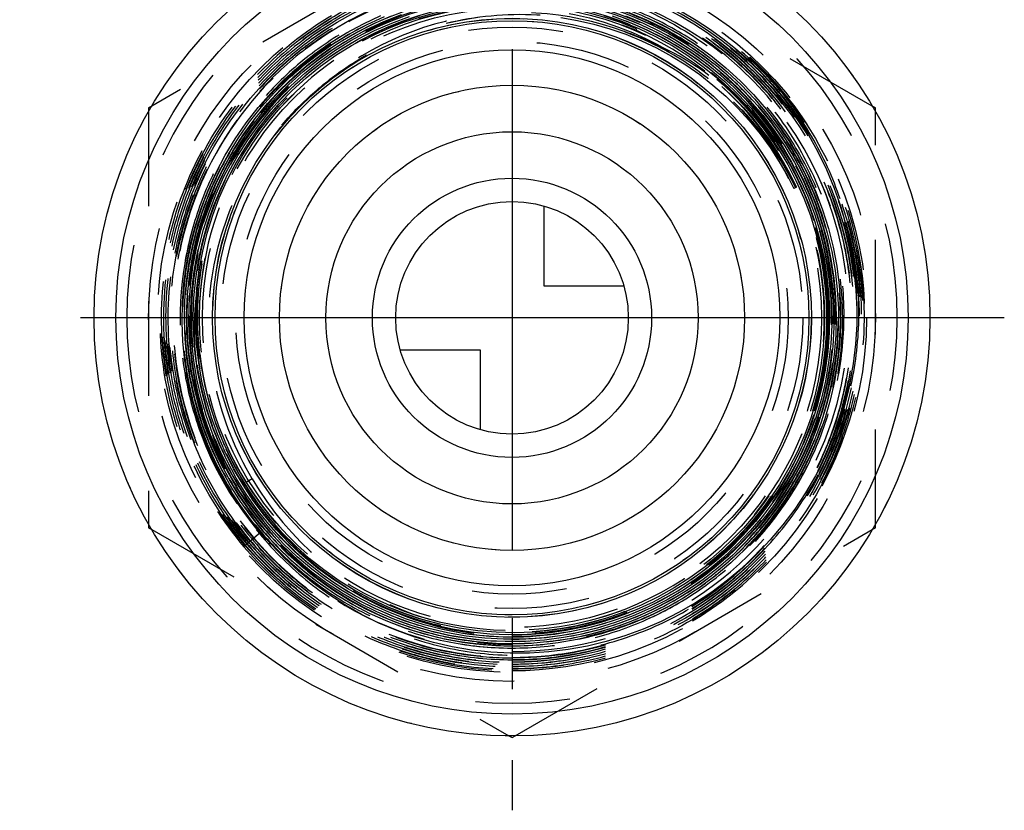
# Model space of a CAD drawing. Header units: millimetres. Extents: x 466.1 to 533.9, y 459.2 to 540.8.
# Tile 1 of 2: x 466.1 to 533.9, y 459.2 to 513.5. Entities that reach past the tile are written whole.
import ezdxf

# ---------------------------------------------------------------- set-up
doc = ezdxf.new("R2010")
doc.units = ezdxf.units.MM
doc.header["$LTSCALE"] = 65.185185
doc.linetypes.add('CENTER', pattern=[0.6, 0.375, -0.075, 0.075, -0.075])
doc.linetypes.add('HIDDEN', pattern=[0.2, 0.1, -0.1])
for name, color, linetype in [('ACHSEN_S', 7, 'CONTINUOUS'), ('FASEN', 7, 'CONTINUOUS'), ('KOERPER', 7, 'CONTINUOUS'), ('KONST.EL_MIT_GEO', 7, 'CONTINUOUS'), ('KURVEN', 7, 'CONTINUOUS')]:
    doc.layers.add(name, color=color, linetype=linetype)

msp = doc.modelspace()

# ---------------------------------------------------------------- linework, layer by layer
at = {"layer": 'ACHSEN_S', "color": 2, "linetype": 'CENTER'}
for p, q in [((500, 540.834), (500, 459.166)), ((533.868, 493.034), (466.132, 493.034))]:
    msp.add_line(p, q, dxfattribs=at)
at = {"layer": 'FASEN', "color": 7, "linetype": 'Continuous'}
for radius in [28.75, 27.25]:
    msp.add_circle((500, 493.034), radius, dxfattribs=at)
at = {"layer": 'KOERPER', "color": 2, "linetype": 'CENTER'}
for p, q in [((491.75, 540.834), (491.75, 513.217)), ((508.25, 540.834), (508.25, 512.569))]:
    msp.add_line(p, q, dxfattribs=at)
at = {"layer": 'KOERPER', "color": 8, "linetype": 'HIDDEN'}
for radius in [28.75, 20.43]:
    msp.add_circle((500, 493.034), radius, dxfattribs=at)
at = {"layer": 'KOERPER', "color": 7, "linetype": 'Continuous'}
for radius in [18.43, 16]:
    msp.add_circle((500, 493.034), radius, dxfattribs=at)
at = {"layer": 'KOERPER', "color": 8, "linetype": 'HIDDEN'}
msp.add_arc((500, 493.034), 26.5, 180, 360, dxfattribs=at)
at = {"layer": 'KONST.EL_MIT_GEO', "color": 8, "linetype": 'HIDDEN'}
for p, q in [((499.787, 521.778), (475.213, 507.591)), ((524.787, 507.591), (500.213, 521.778)), ((516.239, 510.813), (516.377, 510.964)), ((518.04, 509.235), (518.056, 509.216)), ((475, 507.221), (475, 478.846)), ((525, 478.846), (525, 507.221)), ((519.571, 502.024), (519.384, 501.938)), ((482.133, 481.97), (481.718, 481.713)), ((517.891, 480.554), (517.906, 480.576)), ((475.213, 478.477), (499.787, 464.289)), ((482.732, 478.287), (481.559, 477.285)), ((500.213, 464.289), (524.787, 478.477))]:
    msp.add_line(p, q, dxfattribs=at)
at = {"layer": 'KONST.EL_MIT_GEO', "color": 7, "linetype": 'Continuous'}
for p, q in [((475.213, 507.591), (475, 507.468)), ((475, 507.468), (475, 507.221)), ((525, 507.468), (524.787, 507.591)), ((525, 507.221), (525, 507.468)), ((475, 478.846), (475, 478.6)), ((475, 478.6), (475.213, 478.477)), ((524.787, 478.477), (525, 478.6)), ((525, 478.6), (525, 478.846)), ((499.787, 464.289), (500, 464.166)), ((500, 464.166), (500.213, 464.289))]:
    msp.add_line(p, q, dxfattribs=at)
at = {"layer": 'KONST.EL_MIT_GEO', "color": 8, "linetype": 'HIDDEN'}
for points in [[(482.732, 478.287), (482.053, 479.123), (481.269, 480.201), (480.549, 481.323), (479.896, 482.486), (479.313, 483.685), (478.801, 484.916), (478.363, 486.174), (477.999, 487.457), (477.711, 488.758), (477.5, 490.074), (477.366, 491.4), (477.311, 492.732), (477.334, 494.064), (477.435, 495.393), (477.614, 496.713), (477.87, 498.021), (478.202, 499.311), (478.609, 500.58), (479.091, 501.822), (479.644, 503.034), (480.267, 504.211), (480.959, 505.349), (481.716, 506.445), (482.536, 507.495), (483.416, 508.494), (484.354, 509.44), (485.345, 510.33), (486.387, 511.159), (487.475, 511.926), (488.607, 512.628), (489.778, 513.262), (490.984, 513.826)], [(509.099, 513.768), (510.3, 513.196), (511.466, 512.555), (512.592, 511.847), (513.675, 511.073), (514.71, 510.238), (515.694, 509.343), (516.624, 508.392), (517.496, 507.388), (518.308, 506.335), (519.057, 505.235), (519.739, 504.094), (520.354, 502.915), (520.898, 501.701), (521.369, 500.458), (521.767, 499.189), (522.09, 497.9), (522.336, 496.593), (522.505, 495.275), (522.597, 493.948), (522.61, 492.619), (522.545, 491.292), (522.402, 489.97), (522.182, 488.659), (521.885, 487.364), (521.513, 486.088), (521.067, 484.837), (520.547, 483.614), (519.957, 482.423), (519.298, 481.269), (518.572, 480.157), (517.782, 479.088), (516.93, 478.068), (516.021, 477.1), (515.056, 476.187), (514.039, 475.333), (512.973, 474.54), (511.863, 473.81), (510.712, 473.148), (509.525, 472.554), (508.304, 472.031), (507.055, 471.58), (505.781, 471.204), (504.488, 470.903), (503.179, 470.679), (501.86, 470.533), (500.534, 470.464), (499.206, 470.473), (497.882, 470.56), (496.564, 470.725), (495.259, 470.967), (493.971, 471.285), (492.703, 471.678), (491.461, 472.145), (490.248, 472.685), (489.07, 473.295), (487.929, 473.972), (486.83, 474.716), (485.777, 475.523), (484.773, 476.391), (483.822, 477.316), (482.927, 478.295), (482.091, 479.325), (481.317, 480.403), (480.608, 481.524), (479.966, 482.685), (479.394, 483.881), (478.892, 485.109), (478.464, 486.364), (478.111, 487.642), (477.833, 488.939), (477.632, 490.25), (477.509, 491.57), (477.463, 492.895), (477.495, 494.221), (477.605, 495.542), (477.793, 496.854), (478.057, 498.153), (478.398, 499.434), (478.813, 500.693), (479.301, 501.925), (479.862, 503.127), (480.491, 504.293), (481.188, 505.42), (481.951, 506.504), (482.775, 507.541), (483.659, 508.528), (484.6, 509.462), (485.594, 510.338), (486.637, 511.154), (487.727, 511.908), (488.859, 512.596), (490.03, 513.216), (491.235, 513.766)], [(500.19, 470.612), (498.869, 470.641), (497.553, 470.748), (496.245, 470.932), (494.95, 471.193), (493.674, 471.53), (492.419, 471.941), (491.19, 472.425), (489.993, 472.981), (488.83, 473.606), (487.706, 474.299), (486.625, 475.057), (485.59, 475.877), (484.606, 476.756), (483.675, 477.692), (482.801, 478.681), (481.987, 479.719), (481.235, 480.804), (480.549, 481.931), (479.93, 483.097), (479.381, 484.297), (478.903, 485.527), (478.499, 486.783), (478.17, 488.061), (477.916, 489.355), (477.739, 490.663), (477.64, 491.978), (477.618, 493.297), (477.673, 494.615), (477.807, 495.927), (478.017, 497.229), (478.304, 498.516), (478.666, 499.785), (479.102, 501.029), (479.611, 502.246), (480.19, 503.43), (480.838, 504.579), (481.553, 505.687), (482.331, 506.751), (483.171, 507.767), (484.07, 508.732), (485.023, 509.642), (486.029, 510.494), (487.082, 511.286), (488.181, 512.014), (489.321, 512.676), (490.497, 513.27), (491.707, 513.794)], [(508.419, 513.723), (509.623, 513.189), (510.794, 512.586), (511.926, 511.914), (513.018, 511.177), (514.064, 510.378), (515.06, 509.517), (516.005, 508.6), (516.893, 507.629), (517.723, 506.607), (518.491, 505.537), (519.195, 504.425), (519.832, 503.273), (520.399, 502.086), (520.896, 500.867), (521.32, 499.621), (521.67, 498.352), (521.945, 497.065), (522.143, 495.764), (522.264, 494.454), (522.307, 493.139), (522.273, 491.824), (522.162, 490.513), (521.973, 489.211), (521.708, 487.922), (521.368, 486.652), (520.953, 485.404), (520.465, 484.182), (519.906, 482.991), (519.278, 481.836), (518.583, 480.719), (517.824, 479.646), (517.002, 478.619), (516.121, 477.643), (515.185, 476.72), (514.195, 475.854), (513.157, 475.048), (512.072, 474.304), (510.946, 473.626), (509.782, 473.016), (508.584, 472.475), (507.356, 472.006), (506.103, 471.61), (504.828, 471.289), (503.537, 471.043), (502.234, 470.874), (500.923, 470.783), (499.609, 470.768), (498.297, 470.832), (496.99, 470.972), (495.694, 471.19), (494.414, 471.483), (493.153, 471.851), (491.916, 472.293), (490.707, 472.808), (489.531, 473.392), (488.391, 474.045), (487.292, 474.764), (486.237, 475.547), (485.231, 476.39), (484.276, 477.292), (483.375, 478.248), (482.533, 479.255), (481.752, 480.31), (481.034, 481.41), (480.383, 482.55), (479.8, 483.726), (479.287, 484.934), (478.847, 486.171), (478.48, 487.431), (478.188, 488.711), (477.973, 490.006), (477.834, 491.311), (477.772, 492.622), (477.788, 493.934), (477.881, 495.243), (478.052, 496.544), (478.298, 497.833), (478.621, 499.104), (479.018, 500.355), (479.488, 501.58), (480.029, 502.775), (480.64, 503.936), (481.318, 505.058), (482.062, 506.139), (482.867, 507.174), (483.733, 508.159), (484.655, 509.092), (485.63, 509.968), (486.656, 510.786), (487.727, 511.541), (488.842, 512.232), (489.995, 512.856), (491.183, 513.41), (492.402, 513.894)], [(520.109, 483.763), (519.648, 482.824), (519.013, 481.688), (518.312, 480.591), (517.548, 479.537), (516.723, 478.53), (515.841, 477.573), (514.903, 476.669), (513.915, 475.823), (512.878, 475.036), (511.797, 474.311), (510.676, 473.651), (509.517, 473.059), (508.326, 472.535), (507.106, 472.082), (505.862, 471.702), (504.597, 471.396), (503.317, 471.164), (502.025, 471.009), (500.727, 470.929), (499.426, 470.926), (498.128, 470.999), (496.836, 471.149), (495.555, 471.374), (494.289, 471.675), (493.044, 472.049), (491.823, 472.495), (490.63, 473.013), (489.469, 473.6), (488.346, 474.254), (487.262, 474.973), (486.223, 475.754), (485.232, 476.595), (484.292, 477.493), (483.406, 478.445), (482.578, 479.447), (481.811, 480.495), (481.106, 481.588), (480.467, 482.719), (479.895, 483.886), (479.394, 485.085), (478.963, 486.311), (478.606, 487.56), (478.322, 488.828), (478.114, 490.111), (477.981, 491.403), (477.925, 492.701), (477.945, 494), (478.041, 495.295), (478.214, 496.583), (478.462, 497.858), (478.784, 499.116), (479.18, 500.353), (479.648, 501.564), (480.186, 502.746), (480.793, 503.894), (481.466, 505.005), (482.204, 506.073), (483.003, 507.097), (483.861, 508.071), (484.774, 508.994), (485.74, 509.861), (486.756, 510.669), (487.817, 511.417), (488.921, 512.1), (490.062, 512.718), (491.238, 513.267), (492.444, 513.746)], [(507.693, 513.677), (508.894, 513.187), (510.064, 512.628), (511.199, 512), (512.295, 511.307), (513.348, 510.551), (514.355, 509.734), (515.312, 508.859), (516.216, 507.929), (517.063, 506.948), (517.851, 505.919), (518.578, 504.845), (519.239, 503.73), (519.834, 502.579), (520.361, 501.394), (520.816, 500.181), (521.199, 498.943), (521.509, 497.684), (521.744, 496.41), (521.904, 495.124), (521.987, 493.831), (521.995, 492.535), (521.926, 491.241), (521.781, 489.954), (521.56, 488.677), (521.265, 487.416), (520.896, 486.174), (520.454, 484.957), (519.942, 483.767), (519.361, 482.61), (518.712, 481.489), (517.999, 480.408), (517.223, 479.371), (516.388, 478.381), (515.495, 477.443), (514.55, 476.559), (513.553, 475.732), (512.51, 474.965), (511.424, 474.261), (510.298, 473.622), (509.136, 473.05), (507.943, 472.548), (506.723, 472.118), (505.479, 471.759), (504.216, 471.475), (502.939, 471.266), (501.652, 471.132), (500.359, 471.074), (499.065, 471.092), (497.775, 471.187), (496.492, 471.357), (495.222, 471.603), (493.968, 471.923), (492.736, 472.316), (491.529, 472.781), (490.351, 473.317), (489.207, 473.921), (488.101, 474.591), (487.036, 475.325), (486.017, 476.12), (485.046, 476.974), (484.127, 477.884), (483.263, 478.846), (482.457, 479.858), (481.713, 480.915), (481.032, 482.014), (480.417, 483.151), (479.87, 484.323), (479.393, 485.524), (478.988, 486.752), (478.656, 488.001), (478.398, 489.267), (478.215, 490.547), (478.107, 491.835), (478.076, 493.127), (478.121, 494.418), (478.242, 495.705), (478.439, 496.982), (478.71, 498.245), (479.056, 499.49), (479.474, 500.712), (479.963, 501.908), (480.522, 503.073), (481.149, 504.202), (481.841, 505.293), (482.596, 506.341), (483.412, 507.342), (484.285, 508.294), (485.213, 509.193), (486.191, 510.035), (487.218, 510.818), (488.289, 511.539), (489.401, 512.196), (490.549, 512.786), (491.731, 513.307), (492.94, 513.758)], [(519.918, 502.036), (520.413, 500.845), (520.836, 499.627), (521.188, 498.387), (521.465, 497.128), (521.668, 495.855), (521.795, 494.572), (521.846, 493.284), (521.822, 491.995), (521.721, 490.711), (521.545, 489.434), (521.293, 488.17), (520.968, 486.923), (520.57, 485.697), (520.1, 484.498), (519.56, 483.328), (518.953, 482.192), (518.279, 481.094), (517.542, 480.037), (516.744, 479.026), (515.887, 478.064), (514.975, 477.154), (514.012, 476.299), (512.999, 475.503), (511.942, 474.768), (510.843, 474.097), (509.706, 473.491), (508.536, 472.954), (507.336, 472.487), (506.111, 472.091), (504.865, 471.769), (503.601, 471.52), (502.326, 471.346), (501.042, 471.248), (499.755, 471.226), (498.469, 471.28), (497.189, 471.41), (495.918, 471.615), (494.662, 471.894), (493.424, 472.248), (492.21, 472.673), (491.022, 473.17), (489.867, 473.735), (488.746, 474.368), (487.665, 475.066), (486.628, 475.826), (485.636, 476.646), (484.695, 477.523), (483.808, 478.454), (482.977, 479.436), (482.205, 480.465), (481.496, 481.538), (480.851, 482.651), (480.273, 483.8), (479.764, 484.98), (479.325, 486.189), (478.959, 487.422), (478.665, 488.674), (478.447, 489.941), (478.303, 491.218), (478.235, 492.502), (478.243, 493.787), (478.327, 495.07), (478.487, 496.346), (478.721, 497.609), (479.029, 498.857), (479.411, 500.084), (479.865, 501.287), (480.388, 502.46), (480.98, 503.601), (481.638, 504.704), (482.36, 505.767), (483.144, 506.785), (483.986, 507.755), (484.884, 508.674), (485.835, 509.538), (486.835, 510.344), (487.881, 511.09), (488.969, 511.773), (490.095, 512.39), (491.256, 512.94), (492.447, 513.42), (493.664, 513.829)], [(506.318, 513.82), (507.534, 513.409), (508.724, 512.927), (509.883, 512.376), (511.007, 511.757), (512.093, 511.073), (513.136, 510.327), (514.134, 509.52), (515.082, 508.655), (515.977, 507.736), (516.816, 506.766), (517.597, 505.748), (518.316, 504.685), (518.971, 503.582), (519.56, 502.443), (520.08, 501.271), (520.53, 500.07), (520.908, 498.844), (521.214, 497.599), (521.445, 496.337), (521.601, 495.065), (521.682, 493.785), (521.687, 492.503), (521.616, 491.223), (521.47, 489.949), (521.249, 488.686), (520.954, 487.439), (520.585, 486.211), (520.145, 485.008), (519.634, 483.832), (519.055, 482.689), (518.409, 481.582), (517.699, 480.515), (516.928, 479.492), (516.097, 478.516), (515.21, 477.592), (514.27, 476.721), (513.28, 475.907), (512.244, 475.154), (511.166, 474.463), (510.048, 473.837), (508.896, 473.278), (507.712, 472.788), (506.502, 472.369), (505.269, 472.022), (504.018, 471.749), (502.753, 471.55), (501.478, 471.427), (500.199, 471.378), (498.919, 471.406), (497.642, 471.509), (496.375, 471.688), (495.12, 471.941), (493.882, 472.267), (492.666, 472.667), (491.475, 473.137), (490.315, 473.677), (489.189, 474.285), (488.1, 474.958), (487.053, 475.694), (486.052, 476.491), (485.099, 477.345), (484.199, 478.254), (483.354, 479.215), (482.568, 480.224), (481.842, 481.278), (481.18, 482.373), (480.584, 483.505), (480.056, 484.67), (479.598, 485.865), (479.211, 487.084), (478.897, 488.324), (478.657, 489.58), (478.523, 490.552)], [(495.461, 513.292), (496.482, 513.515), (497.616, 513.701)], [(508.033, 514.041), (509.254, 513.53), (510.443, 512.949), (511.596, 512.299), (512.709, 511.582), (513.778, 510.801), (514.798, 509.958), (515.767, 509.057), (516.682, 508.101), (517.538, 507.092), (518.334, 506.035), (519.066, 504.933), (519.732, 503.789), (520.329, 502.609), (520.856, 501.395), (521.311, 500.153), (521.692, 498.886), (521.997, 497.599), (522.226, 496.297), (522.378, 494.983), (522.453, 493.662), (522.449, 492.34), (522.368, 491.02), (522.209, 489.707), (521.974, 488.406), (521.662, 487.121), (521.275, 485.857), (520.814, 484.617), (520.281, 483.407), (519.678, 482.231), (519.007, 481.092), (518.27, 479.995), (517.47, 478.943), (516.609, 477.94), (515.691, 476.989), (514.718, 476.095), (513.694, 475.259), (512.623, 474.485), (511.509, 473.775), (510.354, 473.132), (509.164, 472.558), (507.942, 472.056), (506.693, 471.626), (505.421, 471.27), (504.13, 470.99), (502.824, 470.787), (501.51, 470.661), (500.19, 470.612)], [(503.36, 513.683), (504.499, 513.489), (505.626, 513.232), (506.738, 512.913), (507.832, 512.533), (508.904, 512.093), (509.951, 511.594), (510.97, 511.038), (511.958, 510.425), (512.911, 509.759), (513.827, 509.041), (514.702, 508.273), (515.535, 507.457), (516.322, 506.596), (517.061, 505.692), (517.75, 504.749), (518.387, 503.767), (518.969, 502.752), (519.384, 501.938)], [(506.891, 513.798), (508.103, 513.354), (509.286, 512.84), (510.437, 512.257), (511.551, 511.607), (512.625, 510.892), (513.655, 510.116), (514.638, 509.28), (515.569, 508.388), (516.446, 507.442), (517.266, 506.446), (518.025, 505.404), (518.722, 504.319), (519.354, 503.195), (519.918, 502.036)], [(507.805, 513.798), (509.017, 513.3), (510.197, 512.731), (511.342, 512.093), (512.447, 511.389), (513.508, 510.621), (514.522, 509.792), (515.486, 508.904), (516.395, 507.961), (517.246, 506.966), (518.038, 505.923), (518.766, 504.835), (519.429, 503.706), (520.024, 502.54), (520.548, 501.341), (521.002, 500.113), (521.381, 498.861), (521.686, 497.588), (521.916, 496.299), (522.068, 494.999), (522.144, 493.692), (522.142, 492.382), (522.063, 491.074), (521.907, 489.773), (521.674, 488.482), (521.365, 487.207), (520.981, 485.951), (520.524, 484.719), (520.109, 483.763)], [(516.239, 510.813), (517.033, 510.026), (517.96, 509.006), (518.827, 507.937), (519.63, 506.82), (520.367, 505.66), (521.036, 504.46), (521.635, 503.225), (522.161, 501.959), (522.614, 500.665), (522.991, 499.349), (523.292, 498.014), (523.516, 496.665), (523.661, 495.307), (523.729, 493.944), (523.718, 492.579), (523.628, 491.219), (523.461, 489.868), (523.217, 488.529), (522.896, 487.207), (522.5, 485.907), (522.03, 484.633), (521.488, 483.389), (520.876, 482.179), (520.195, 481.008), (519.449, 479.878), (518.64, 478.795), (517.77, 477.76), (516.843, 476.778), (515.861, 475.852), (514.829, 474.985), (513.749, 474.179), (512.625, 473.437), (511.461, 472.763), (510.261, 472.157), (509.029, 471.621), (507.769, 471.158), (506.486, 470.769), (505.183, 470.456), (503.865, 470.218), (502.537, 470.056), (501.203, 469.972), (499.867, 469.966), (498.534, 470.036), (497.208, 470.184), (495.895, 470.408), (494.597, 470.707), (493.32, 471.081), (492.068, 471.527), (490.845, 472.046), (489.654, 472.633), (488.501, 473.289), (487.389, 474.009), (486.321, 474.792), (485.301, 475.635), (484.333, 476.535), (483.419, 477.49), (482.732, 478.287)]]:
    msp.add_lwpolyline(points, dxfattribs=at)
for radius in [25, 24.386, 21.75, 21.639, 21.5, 21.293, 20.586, 20, 19, 16]:
    msp.add_circle((500, 493.034), radius, dxfattribs=at)
at = {"layer": 'KONST.EL_MIT_GEO', "color": 7, "linetype": 'Continuous'}
for radius in [20.6, 20.43]:
    msp.add_circle((500, 493.034), radius, dxfattribs=at)
at = {"layer": 'KONST.EL_MIT_GEO', "color": 8, "linetype": 'HIDDEN'}
for centre, radius, start, end in [((500, 493.034), 26.5, 0, 180), ((499.976, 493.042), 24.064, 47.52923, 89.94399), ((499.976, 493.042), 23.911, 47.52179, 89.94366), ((500, 493.034), 23.301, 80.19051, 152.64611), ((500, 493.034), 23.21, 19.31024, 102.78554), ((499.976, 493.042), 23.757, 47.51644, 89.9433), ((499.985, 493.057), 23.71, 335.21315, 89.964), ((499.985, 493.057), 23.588, 335.21278, 89.96395), ((499.987, 493.058), 23.432, 335.58699, 80.14835), ((499.785, 493.139), 23.061, 102.3215, 152.63304), ((500.007, 493.179), 23.155, 334.90808, 80.14079), ((500, 493.034), 22.325, 23.71408, 230.58985), ((500, 493.034), 22.125, 325.19034, 201.35593), ((500.006, 493.044), 21.514, 90.01527, 211.78223), ((500.01, 493.033), 21.526, 51.98273, 90.02721), ((500.399, 493.169), 20.854, 103.63316, 103.7955), ((500.425, 493.009), 21.016, 69.71332, 103.59961), ((499.979, 493.046), 22.007, 50.87096, 70.98967), ((500.365, 493.253), 20.764, 103.76045, 138.19416), ((499.979, 493.047), 21.853, 50.85611, 67.60774), ((500.403, 492.913), 21.114, 69.33087, 69.74776), ((500.317, 492.743), 21.303, 25.73959, 69.27459), ((501.014, 492.538), 21.26, 53.87511, 71.22832), ((500.405, 492.919), 21.107, 69.03753, 69.33086), ((500.37, 492.832), 21.2, 52.00658, 69.0319), ((500.004, 493.045), 24.272, 269.98956, 47.58161), ((500.009, 493.079), 24.015, 47.12244, 47.52662), ((499.692, 493.321), 24.212, 40.92967, 46.59541), ((499.957, 493.045), 24.272, 41.83886, 47.49897), ((499.985, 493.053), 21.997, 24.63012, 50.87181), ((500.009, 493.08), 23.861, 47.17471, 47.51908), ((500, 493.034), 21.486, 251.36878, 50.91004), ((500.006, 493.026), 21.534, 24.6998, 51.9849), ((500.355, 492.806), 21.231, 51.73938, 52.0177), ((500.265, 492.704), 21.367, 25.77411, 51.72045), ((500.023, 493.004), 21.495, 24.7715, 51.0086), ((499.985, 493.053), 21.844, 23.64852, 50.85695), ((500.014, 493.01), 23.326, 152.61072, 269.96453), ((500.127, 493.224), 22.132, 324.59916, 23.39553), ((500.002, 493.059), 21.826, 325.11425, 23.65586), ((500.005, 493.009), 22.83, 164.85739, 220.44205), ((500.059, 492.288), 21.921, 170.21223, 199.48409), ((500.256, 493.019), 21.872, 186.47879, 245.35302), ((500.023, 493.045), 22.261, 256.07383, 335.19701), ((500.126, 492.954), 22.857, 205.33958, 269.68448), ((500.126, 493.114), 23.019, 269.68571, 334.93082), ((500.022, 493.047), 23.396, 269.94729, 335.20384), ((500.022, 493.048), 23.549, 269.94761, 335.1967), ((500.022, 493.048), 23.672, 269.94788, 335.19697), ((499.995, 493.063), 23.427, 335.19574, 335.56648), ((499.981, 493.05), 21.495, 211.82999, 251.43069), ((500.531, 492.585), 21.241, 209.98409, 249.62525), ((500.023, 493.045), 21.801, 269.9366, 325.0451), ((500.23, 493.151), 22.004, 269.40028, 324.59754), ((500.023, 493.023), 23.832, 220.45124, 269.94522), ((500.023, 493.023), 23.678, 220.45328, 269.94491), ((500.01, 493.029), 24.255, 220.47547, 269.97743), ((500.035, 493.018), 24.144, 220.41477, 269.91684), ((500.022, 493.022), 23.984, 220.44435, 269.9454), ((500.209, 492.958), 22.4, 230.05278, 269.46488), ((500.246, 492.977), 21.829, 245.33044, 269.35526), ((500.024, 493.027), 21.783, 245.91429, 269.93281), ((500.027, 493.071), 23.419, 261.32313, 269.93313)]:
    msp.add_arc(centre, radius, start, end, dxfattribs=at)
for points, knots in [([(500, 517.229), (497.709, 517.231), (493.1, 516.576), (486.762, 513.694), (481.483, 509.146), (477.697, 503.299), (475.705, 496.623), (475.668, 489.656), (477.585, 482.963), (480.073, 479.029), (481.559, 477.285)], [0, 0, 0, 0, 0.124999, 0.249998, 0.374998, 0.499998, 0.624998, 0.749998, 0.874999, 1, 1, 1, 1]), ([(481.652, 477.365), (480.174, 479.099), (477.698, 483.014), (475.791, 489.673), (475.827, 496.605), (477.81, 503.247), (481.577, 509.065), (486.829, 513.59), (493.135, 516.457), (497.721, 517.108), (500, 517.106)], [0, 0, 0, 0, 0.125001, 0.250002, 0.375002, 0.500002, 0.625002, 0.750002, 0.875001, 1, 1, 1, 1]), ([(500, 517.075), (498.426, 517.077), (495.27, 516.769), (490.725, 515.393), (486.534, 513.154), (482.861, 510.141), (479.847, 506.468), (477.608, 502.278), (476.229, 497.732), (475.765, 493.004), (476.232, 488.276), (477.612, 483.73), (479.852, 479.54), (482.866, 475.867), (486.538, 472.853), (490.727, 470.612), (495.271, 469.23), (498.426, 468.917), (500, 468.916)], [0, 0, 0, 0, 0.062502, 0.125, 0.187501, 0.250001, 0.3125, 0.375, 0.437499, 0.499999, 0.562498, 0.624998, 0.687499, 0.750001, 0.8125, 0.875001, 0.937498, 1, 1, 1, 1]), ([(481.77, 477.463), (480.301, 479.187), (477.84, 483.077), (475.945, 489.694), (475.981, 496.582), (477.951, 503.181), (481.694, 508.962), (486.912, 513.459), (493.178, 516.308), (497.735, 516.955), (500, 516.953)], [0, 0, 0, 0, 0.125003, 0.250003, 0.375002, 0.500001, 0.625, 0.749999, 0.875, 1, 1, 1, 1]), ([(500, 516.922), (498.436, 516.924), (495.301, 516.618), (490.784, 515.25), (486.619, 513.026), (482.97, 510.032), (479.975, 506.383), (477.75, 502.219), (476.381, 497.702), (475.919, 493.004), (476.383, 488.306), (477.754, 483.789), (479.98, 479.626), (482.975, 475.977), (486.623, 472.981), (490.786, 470.755), (495.301, 469.382), (498.436, 469.071), (500, 469.069)], [0, 0, 0, 0, 0.062501, 0.124999, 0.187499, 0.249999, 0.312499, 0.374998, 0.437498, 0.499998, 0.562498, 0.624998, 0.687498, 0.749998, 0.812498, 0.874999, 0.937497, 1, 1, 1, 1]), ([(500, 468.916), (501.579, 468.914), (504.745, 469.223), (509.305, 470.604), (513.509, 472.849), (517.194, 475.872), (520.217, 479.556), (522.464, 483.76), (523.846, 488.321), (524.312, 493.064), (523.844, 497.807), (522.46, 502.367), (520.212, 506.57), (517.189, 510.255), (513.505, 513.279), (509.302, 515.527), (504.744, 516.913), (501.579, 517.227), (500, 517.229)], [0, 0, 0, 0, 0.062502, 0.125001, 0.187501, 0.25, 0.3125, 0.375, 0.437499, 0.5, 0.5625, 0.625, 0.6875, 0.749999, 0.812499, 0.875, 0.937498, 1, 1, 1, 1]), ([(500, 469.069), (501.569, 469.067), (504.714, 469.374), (509.246, 470.746), (513.423, 472.977), (517.085, 475.981), (520.089, 479.642), (522.321, 483.819), (523.695, 488.351), (524.158, 493.064), (523.693, 497.777), (522.317, 502.308), (520.084, 506.485), (517.08, 510.145), (513.419, 513.15), (509.243, 515.384), (504.714, 516.762), (501.569, 517.074), (500, 517.075)], [0, 0, 0, 0, 0.062501, 0.124999, 0.187499, 0.249998, 0.312498, 0.374999, 0.437499, 0.499998, 0.562498, 0.624998, 0.687498, 0.75, 0.8125, 0.875, 0.937498, 1, 1, 1, 1]), ([(500, 469.222), (501.559, 469.221), (504.684, 469.525), (509.187, 470.889), (513.338, 473.105), (516.976, 476.09), (519.961, 479.728), (522.178, 483.878), (523.543, 488.381), (524.004, 493.064), (523.541, 497.747), (522.174, 502.249), (519.956, 506.399), (516.971, 510.036), (513.334, 513.022), (509.184, 515.241), (504.684, 516.61), (501.559, 516.92), (500, 516.922)], [0, 0, 0, 0, 0.062502, 0.124999, 0.187499, 0.249999, 0.312499, 0.374999, 0.437499, 0.499999, 0.562499, 0.624999, 0.687499, 0.749999, 0.812499, 0.875, 0.937498, 1, 1, 1, 1]), ([(481.888, 477.561), (480.428, 479.274), (477.983, 483.139), (476.099, 489.713), (476.135, 496.558), (478.091, 503.115), (481.81, 508.86), (486.995, 513.327), (493.222, 516.158), (497.749, 516.802), (500, 516.799)], [0, 0, 0, 0, 0.125001, 0.250001, 0.375002, 0.500002, 0.625002, 0.750001, 0.875001, 1, 1, 1, 1]), ([(500, 516.769), (498.447, 516.77), (495.331, 516.466), (490.843, 515.107), (486.705, 512.898), (483.079, 509.923), (480.103, 506.297), (477.893, 502.16), (476.532, 497.671), (476.074, 493.004), (476.535, 488.336), (477.897, 483.848), (480.108, 479.712), (483.084, 476.086), (486.709, 473.11), (490.845, 470.897), (495.331, 469.533), (498.447, 469.224), (500, 469.222)], [0, 0, 0, 0, 0.062502, 0.125, 0.1875, 0.25, 0.312499, 0.374999, 0.437499, 0.5, 0.562499, 0.624999, 0.687499, 0.749999, 0.812499, 0.875, 0.937498, 1, 1, 1, 1]), ([(482.005, 477.66), (480.554, 479.362), (478.125, 483.201), (476.253, 489.734), (476.288, 496.534), (478.232, 503.05), (481.927, 508.757), (487.079, 513.196), (493.265, 516.009), (497.764, 516.648), (500, 516.646)], [0, 0, 0, 0, 0.125001, 0.250001, 0.375001, 0.500001, 0.625001, 0.75, 0.874999, 1, 1, 1, 1]), ([(500, 516.615), (498.457, 516.617), (495.361, 516.315), (490.902, 514.965), (486.791, 512.77), (483.188, 509.814), (480.232, 506.211), (478.036, 502.101), (476.684, 497.642), (476.228, 493.004), (476.686, 488.366), (478.04, 483.907), (480.237, 479.797), (483.193, 476.195), (486.795, 473.238), (490.904, 471.04), (495.361, 469.684), (498.457, 469.377), (500, 469.376)], [0, 0, 0, 0, 0.062501, 0.124998, 0.187498, 0.249997, 0.312497, 0.374996, 0.437496, 0.499998, 0.562499, 0.624998, 0.687498, 0.749998, 0.812498, 0.874999, 0.937498, 1, 1, 1, 1]), ([(500, 469.498), (498.465, 469.5), (495.385, 469.805), (490.951, 471.154), (486.863, 473.341), (483.28, 476.282), (480.339, 479.866), (478.153, 483.954), (476.807, 488.39), (476.351, 493.004), (476.805, 497.617), (478.149, 502.054), (480.334, 506.143), (483.275, 509.727), (486.859, 512.667), (490.949, 514.851), (495.385, 516.194), (498.465, 516.494), (500, 516.493)], [0, 0, 0, 0, 0.062502, 0.125001, 0.187502, 0.250001, 0.3125, 0.375, 0.437499, 0.5, 0.562501, 0.625001, 0.687502, 0.750003, 0.812503, 0.875002, 0.937499, 1, 1, 1, 1]), ([(500, 516.462), (498.467, 516.463), (495.391, 516.164), (490.961, 514.822), (486.877, 512.641), (483.297, 509.705), (480.36, 506.126), (478.178, 502.042), (476.835, 497.611), (476.382, 493.004), (476.837, 488.396), (478.182, 483.966), (480.365, 479.883), (483.302, 476.304), (486.881, 473.366), (490.963, 471.183), (495.392, 469.836), (498.467, 469.531), (500, 469.529)], [0, 0, 0, 0, 0.062502, 0.124999, 0.187499, 0.249998, 0.312498, 0.374999, 0.437499, 0.499999, 0.562498, 0.624998, 0.687498, 0.749999, 0.812499, 0.875, 0.937498, 1, 1, 1, 1]), ([(500.001, 516.339), (498.548, 516.341), (495.636, 516.071), (491.425, 514.861), (487.511, 512.888), (484.032, 510.221), (481.111, 506.955), (478.847, 503.201), (477.322, 499.093), (476.586, 494.772), (476.666, 490.39), (477.559, 486.099), (479.234, 482.049), (481.632, 478.381), (484.67, 475.221), (488.241, 472.681), (492.221, 470.848), (495.058, 470.139), (496.494, 469.92)], [0, 0, 0, 0, 0.062498, 0.124998, 0.187498, 0.249998, 0.312498, 0.374998, 0.437498, 0.499998, 0.562498, 0.624999, 0.687499, 0.749999, 0.812499, 0.874999, 0.9375, 1, 1, 1, 1]), ([(494.864, 515.668), (496.426, 516.007), (499.63, 516.362), (504.435, 515.893), (509.043, 514.444), (513.251, 512.072), (516.876, 508.881), (519.761, 505.007), (521.777, 500.617), (522.835, 495.904), (522.885, 491.074), (521.924, 486.34), (519.992, 481.912), (517.173, 477.989), (513.592, 474.746), (509.407, 472.332), (504.808, 470.856), (501.598, 470.544), (500, 470.559)], [0, 0, 0, 0, 0.062505, 0.125006, 0.187509, 0.250011, 0.312512, 0.375014, 0.437514, 0.500015, 0.562514, 0.625014, 0.687513, 0.750011, 0.812509, 0.875007, 0.937501, 1, 1, 1, 1]), ([(500, 469.529), (501.538, 469.527), (504.624, 469.828), (509.068, 471.174), (513.166, 473.362), (516.757, 476.308), (519.704, 479.899), (521.893, 483.996), (523.241, 488.441), (523.695, 493.064), (523.238, 497.686), (521.889, 502.131), (519.699, 506.227), (516.752, 509.818), (513.162, 512.765), (509.066, 514.956), (504.624, 516.307), (501.538, 516.614), (500, 516.615)], [0, 0, 0, 0, 0.062501, 0.124999, 0.1875, 0.249999, 0.312498, 0.374998, 0.437497, 0.499997, 0.562498, 0.624998, 0.687498, 0.749997, 0.812497, 0.874998, 0.937497, 1, 1, 1, 1]), ([(500, 469.682), (501.528, 469.681), (504.594, 469.98), (509.009, 471.317), (513.08, 473.49), (516.648, 476.418), (519.576, 479.985), (521.751, 484.055), (523.089, 488.471), (523.54, 493.064), (523.087, 497.656), (521.747, 502.072), (519.571, 506.142), (516.643, 509.709), (513.077, 512.637), (509.007, 514.814), (504.593, 516.156), (501.528, 516.46), (500, 516.462)], [0, 0, 0, 0, 0.062502, 0.124999, 0.187499, 0.249999, 0.312499, 0.374999, 0.437499, 0.499998, 0.562499, 0.624999, 0.687499, 0.749999, 0.812499, 0.874999, 0.937498, 1, 1, 1, 1]), ([(520.231, 483.707), (520.799, 484.939), (521.713, 487.513), (522.36, 491.554), (522.263, 495.647), (521.421, 499.653), (519.865, 503.44), (517.645, 506.88), (514.838, 509.859), (511.536, 512.278), (507.849, 514.058), (503.901, 515.138), (499.822, 515.484), (495.748, 515.083), (491.814, 513.949), (488.152, 512.12), (484.882, 509.656), (482.114, 506.641), (479.939, 503.173), (478.428, 499.368), (477.633, 495.353), (477.579, 491.259), (478.267, 487.224), (479.676, 483.38), (481.757, 479.856), (484.443, 476.766), (487.644, 474.214), (491.254, 472.284), (495.154, 471.039), (499.214, 470.521), (503.301, 470.746), (507.281, 471.707), (511.02, 473.372), (514.397, 475.686), (517.3, 478.572), (519.633, 481.936), (521.32, 485.665), (522.305, 489.639), (522.555, 493.724), (522.064, 497.788), (520.846, 501.697), (518.943, 505.321), (516.417, 508.542), (513.351, 511.254), (509.846, 513.368), (506.017, 514.815), (501.989, 515.547), (497.896, 515.541), (493.871, 514.797), (490.046, 513.339), (486.546, 511.216), (483.486, 508.497), (480.967, 505.271), (479.07, 501.644), (477.857, 497.734), (477.368, 493.67), (477.619, 489.584), (478.601, 485.611), (480.283, 481.879), (482.608, 478.51), (485.502, 475.615), (488.869, 473.288), (492.601, 471.604), (497.882, 470.292), (504.802, 470.477), (511.202, 473.112), (515.498, 476.452), (518.229, 479.502), (520.366, 482.993), (521.842, 486.811), (522.608, 490.832), (522.641, 494.925), (521.938, 498.958), (520.524, 502.799), (518.443, 506.324), (515.765, 509.419), (512.574, 511.983), (508.976, 513.934), (505.086, 515.208), (501.031, 515.765), (496.942, 515.586), (492.951, 514.678), (489.187, 513.07), (485.771, 510.814), (482.815, 507.982), (480.414, 504.668), (478.644, 500.977), (477.563, 497.029), (477.206, 492.952), (477.584, 488.876), (478.684, 484.934), (480.472, 481.251), (482.889, 477.948), (485.857, 475.13), (489.281, 472.887), (493.051, 471.293), (497.045, 470.397), (501.134, 470.229), (505.188, 470.793), (509.076, 472.072), (512.674, 474.025), (515.865, 476.588), (518.548, 479.679), (520.636, 483.2), (522.063, 487.036), (522.783, 491.065), (522.774, 495.158), (522.035, 499.184), (520.59, 503.013), (518.487, 506.524), (515.791, 509.605), (512.59, 512.155), (508.986, 514.095), (505.094, 515.363), (501.039, 515.917), (496.95, 515.742), (492.957, 514.841), (489.189, 513.244), (485.764, 511.003), (482.793, 508.188), (480.369, 504.89), (478.57, 501.213), (477.453, 497.275), (477.054, 493.202), (477.385, 489.123), (478.435, 485.166), (480.171, 481.461), (481.75, 479.232), (482.63, 478.2)], [0, 0, 0, 0, 0.007813, 0.015626, 0.02344, 0.031253, 0.039066, 0.046879, 0.054693, 0.062506, 0.070319, 0.078132, 0.085946, 0.093759, 0.101572, 0.109385, 0.117199, 0.125012, 0.132825, 0.140638, 0.148452, 0.156265, 0.164078, 0.171892, 0.179705, 0.187518, 0.195331, 0.203145, 0.210958, 0.218771, 0.226585, 0.234398, 0.242211, 0.250025, 0.257838, 0.265652, 0.273465, 0.281278, 0.289092, 0.296905, 0.304718, 0.312532, 0.320345, 0.328159, 0.335972, 0.343785, 0.351599, 0.359412, 0.367226, 0.375039, 0.382852, 0.390666, 0.398479, 0.406293, 0.414106, 0.42192, 0.429733, 0.437547, 0.44536, 0.453173, 0.460987, 0.4688, 0.476614, 0.484427, 0.499991, 0.515554, 0.523367, 0.531181, 0.538994, 0.546808, 0.554622, 0.562435, 0.570249, 0.578062, 0.585876, 0.593689, 0.601503, 0.609316, 0.61713, 0.624943, 0.632757, 0.640571, 0.648384, 0.656198, 0.664011, 0.671825, 0.679639, 0.687452, 0.695266, 0.703079, 0.710893, 0.718707, 0.72652, 0.734334, 0.742148, 0.749961, 0.757775, 0.765588, 0.773402, 0.781216, 0.789029, 0.796843, 0.804657, 0.81247, 0.820284, 0.828098, 0.835912, 0.843725, 0.851539, 0.859353, 0.867166, 0.87498, 0.882794, 0.890607, 0.898421, 0.906235, 0.914049, 0.921862, 0.929676, 0.93749, 0.945304, 0.953117, 0.960931, 0.968745, 0.976559, 0.984373, 0.992186, 1, 1, 1, 1]), ([(520.44, 502.012), (519.849, 503.38), (518.39, 506.003), (515.465, 509.419), (511.919, 512.188), (507.895, 514.197), (503.552, 515.369), (499.064, 515.659), (494.606, 515.055), (490.356, 513.584), (486.479, 511.303), (483.127, 508.304), (480.431, 504.704), (478.494, 500.645), (477.392, 496.285), (477.165, 491.793), (477.821, 487.345), (478.832, 484.518), (479.468, 483.171)], [0, 0, 0, 0, 0.0625, 0.124996, 0.187495, 0.249994, 0.312494, 0.374993, 0.437493, 0.499993, 0.562493, 0.624993, 0.687494, 0.749994, 0.812495, 0.874997, 0.937498, 1, 1, 1, 1]), ([(478.458, 496.015), (478.116, 493.563), (478.28, 488.5), (481.061, 481.462), (486.048, 475.761), (492.66, 472.07), (500.127, 470.814), (507.583, 472.139), (514.162, 475.89), (519.1, 481.631), (521.826, 488.695), (522.025, 496.265), (519.676, 503.464), (515.05, 509.459), (508.683, 513.558), (501.312, 515.289), (493.786, 514.452), (486.974, 511.146), (481.661, 505.752), (478.456, 498.892), (477.729, 491.355), (479.561, 484.009), (483.742, 477.696), (489.79, 473.142), (497.012, 470.867), (504.578, 471.132), (511.623, 473.905), (517.341, 478.868), (521.078, 485.453), (522.407, 492.906), (521.179, 500.376), (517.534, 507.012), (511.889, 512.056), (504.887, 514.935), (497.326, 515.322), (490.067, 513.174), (483.935, 508.735), (479.624, 502.512), (477.625, 495.211), (478.163, 487.66), (481.176, 480.715), (486.321, 475.163), (493.017, 471.631), (500.504, 470.518), (507.937, 471.949), (514.477, 475.761), (519.386, 481.523), (522.11, 488.585), (522.345, 496.151), (520.064, 503.369), (515.525, 509.426), (509.24, 513.643), (501.914, 515.546), (494.371, 514.923), (487.456, 511.845), (481.945, 506.657), (478.454, 499.941), (477.374, 492.45), (478.823, 485.022), (482.64, 478.486), (488.396, 473.573), (495.45, 470.829), (503.013, 470.561), (510.244, 472.798), (516.334, 477.282), (519.192, 481.459), (520.231, 483.707)], [0, 0, 0, 0, 0.015623, 0.031246, 0.04687, 0.062493, 0.078116, 0.09374, 0.109363, 0.124987, 0.14061, 0.156234, 0.171858, 0.187482, 0.203106, 0.21873, 0.234354, 0.249978, 0.265602, 0.281226, 0.29685, 0.312474, 0.328099, 0.343723, 0.359348, 0.374972, 0.390597, 0.406221, 0.421846, 0.437471, 0.453096, 0.46872, 0.484345, 0.49997, 0.515595, 0.53122, 0.546846, 0.562471, 0.578096, 0.593721, 0.609347, 0.624972, 0.640598, 0.656223, 0.671849, 0.687475, 0.7031, 0.718726, 0.734352, 0.749978, 0.765604, 0.78123, 0.796856, 0.812482, 0.828108, 0.843735, 0.859361, 0.874987, 0.890614, 0.90624, 0.921867, 0.937493, 0.95312, 0.968746, 0.984373, 1, 1, 1, 1]), ([(495.461, 513.292), (497.491, 513.79), (500.674, 514.086), (504.836, 513.562), (506.864, 513.004), (507.856, 512.667)], [0, 0, 0, 0, 0.499359, 0.749675, 1, 1, 1, 1]), ([(484.887, 507.095), (485.603, 507.842), (487.125, 509.255), (490.533, 511.61), (493.457, 512.8), (495.461, 513.292)], [0, 0, 0, 0, 0.250307, 0.500618, 1, 1, 1, 1]), ([(482.63, 478.2), (483.645, 476.966), (485.943, 474.705), (490.013, 472.109), (494.534, 470.412), (499.307, 469.685), (504.128, 469.955), (508.791, 471.207), (513.1, 473.384), (516.876, 476.392), (519.964, 480.102), (522.239, 484.36), (523.611, 488.988), (524.027, 493.797), (523.474, 498.591), (521.977, 503.18), (519.601, 507.379), (517.491, 509.813), (516.329, 510.912)], [0, 0, 0, 0, 0.062495, 0.124988, 0.187483, 0.249979, 0.312476, 0.374974, 0.437473, 0.499973, 0.562473, 0.624975, 0.687477, 0.74998, 0.812484, 0.874989, 0.937492, 1, 1, 1, 1]), ([(516.349, 510.677), (518.099, 509.053), (521.13, 505.254), (523.782, 498.489), (524.327, 491.237), (522.71, 484.148), (519.075, 477.851), (513.742, 472.906), (507.195, 469.754), (502.388, 469.036), (500, 469.038)], [0, 0, 0, 0, 0.125, 0.25, 0.375001, 0.500002, 0.625001, 0.749999, 0.874999, 1, 1, 1, 1]), ([(516.229, 510.58), (517.97, 508.966), (520.986, 505.193), (523.627, 498.47), (524.174, 491.262), (522.569, 484.215), (518.958, 477.954), (513.659, 473.038), (507.152, 469.904), (502.373, 469.189), (500, 469.191)], [0, 0, 0, 0, 0.125003, 0.250003, 0.375003, 0.500003, 0.625004, 0.750003, 0.875002, 1, 1, 1, 1]), ([(516.022, 510.562), (517.765, 508.966), (520.79, 505.223), (523.453, 498.54), (524.026, 491.363), (522.452, 484.338), (518.871, 478.092), (513.602, 473.185), (507.123, 470.056), (502.364, 469.342), (500, 469.345)], [0, 0, 0, 0, 0.125001, 0.250002, 0.375002, 0.500002, 0.625002, 0.750002, 0.875001, 1, 1, 1, 1]), ([(518.056, 509.216), (519.598, 507.492), (522.198, 503.574), (524.262, 496.853), (524.339, 489.817), (522.417, 483.049), (518.654, 477.105), (513.356, 472.473), (506.968, 469.536), (502.313, 468.87), (500, 468.873)], [0, 0, 0, 0, 0.125008, 0.250008, 0.375008, 0.500007, 0.625006, 0.750004, 0.875001, 1, 1, 1, 1]), ([(482.133, 481.97), (480.972, 483.902), (479.267, 488.175), (478.895, 495.042), (480.735, 501.668), (483.33, 505.467), (484.887, 507.095)], [0, 0, 0, 0, 0.250068, 0.500127, 0.750103, 1, 1, 1, 1]), ([(479.479, 501.901), (478.892, 500.549), (477.986, 497.718), (477.49, 493.295), (477.874, 488.859), (479.123, 484.585), (481.189, 480.641), (483.991, 477.18), (487.418, 474.338), (491.337, 472.225), (495.595, 470.923), (500.026, 470.484), (504.456, 470.924), (508.714, 472.226), (512.633, 474.338), (516.062, 477.179), (518.865, 480.637), (520.247, 483.268), (520.8, 484.634)], [0, 0, 0, 0, 0.0625, 0.124999, 0.187499, 0.249999, 0.312499, 0.374999, 0.437499, 0.499998, 0.562499, 0.624999, 0.687499, 0.749999, 0.812499, 0.874999, 0.9375, 1, 1, 1, 1]), ([(478.931, 500.957), (478.407, 499.568), (477.633, 496.677), (477.348, 492.205), (477.95, 487.762), (479.414, 483.524), (481.683, 479.658), (484.668, 476.313), (488.253, 473.62), (492.297, 471.685), (496.642, 470.583), (501.12, 470.356), (505.554, 471.013), (509.773, 472.529), (513.613, 474.844), (516.923, 477.868), (519.574, 481.481), (520.836, 484.194), (521.327, 485.595)], [0, 0, 0, 0, 0.0625, 0.124999, 0.187499, 0.249999, 0.312499, 0.374999, 0.437499, 0.499998, 0.562499, 0.624999, 0.687499, 0.749999, 0.812499, 0.874999, 0.9375, 1, 1, 1, 1]), ([(478.427, 499.98), (477.967, 498.558), (477.328, 495.613), (477.26, 491.101), (478.08, 486.662), (479.758, 482.472), (482.227, 478.693), (485.392, 475.474), (489.127, 472.94), (493.288, 471.191), (497.712, 470.293), (502.226, 470.282), (506.654, 471.158), (510.823, 472.887), (514.572, 475.401), (517.754, 478.602), (520.246, 482.365), (521.383, 485.154), (521.808, 486.587)], [0, 0, 0, 0, 0.0625, 0.124999, 0.187499, 0.249999, 0.312499, 0.374999, 0.437499, 0.499999, 0.562499, 0.624999, 0.687499, 0.749999, 0.812499, 0.874999, 0.9375, 1, 1, 1, 1]), ([(478.523, 490.552), (478.488, 490.858), (478.431, 491.472), (478.383, 492.397), (478.374, 493.322), (478.402, 494.247), (478.467, 495.171), (478.542, 495.861), (478.6, 496.32), (478.625, 496.511), (478.642, 496.644), (478.652, 496.721), (478.659, 496.778), (478.666, 496.835), (478.671, 496.883), (478.673, 496.916), (478.674, 496.937), (478.674, 496.948), (478.673, 496.959), (478.664, 496.956), (478.659, 496.94), (478.647, 496.909), (478.634, 496.862), (478.615, 496.788), (478.592, 496.695), (478.567, 496.582), (478.535, 496.431), (478.498, 496.242), (478.471, 496.09), (478.458, 496.015)], [0, 0, 0, 0, 0.125083, 0.250166, 0.375248, 0.50033, 0.625409, 0.750481, 0.781746, 0.813007, 0.828633, 0.836444, 0.844252, 0.852056, 0.859866, 0.863626, 0.865705, 0.868046, 0.868709, 0.869162, 0.87123, 0.875088, 0.882873, 0.890667, 0.90627, 0.921883, 0.937502, 0.968748, 1, 1, 1, 1]), ([(479.394, 484.977), (480.022, 483.198), (481.793, 479.807), (484.381, 476.997), (485.827, 475.785)], [0, 0, 0, 0, 0.499871, 1, 1, 1, 1])]:
    msp.add_open_spline(points, degree=3, knots=knots, dxfattribs=at)
at = {"layer": 'KURVEN', "color": 40, "linetype": 'Continuous'}
for p, q in [((500, 509.034), (500, 477.034)), ((502.2, 500.725), (502.2, 495.234)), ((502.2, 495.234), (507.692, 495.234)), ((516, 493.034), (484, 493.034)), ((492.308, 490.834), (497.8, 490.834)), ((497.8, 490.834), (497.8, 485.342))]:
    msp.add_line(p, q, dxfattribs=at)
for radius in [16, 12.8, 9.6, 8]:
    msp.add_circle((500, 493.034), radius, dxfattribs=at)

doc.saveas('drawing.dxf')
